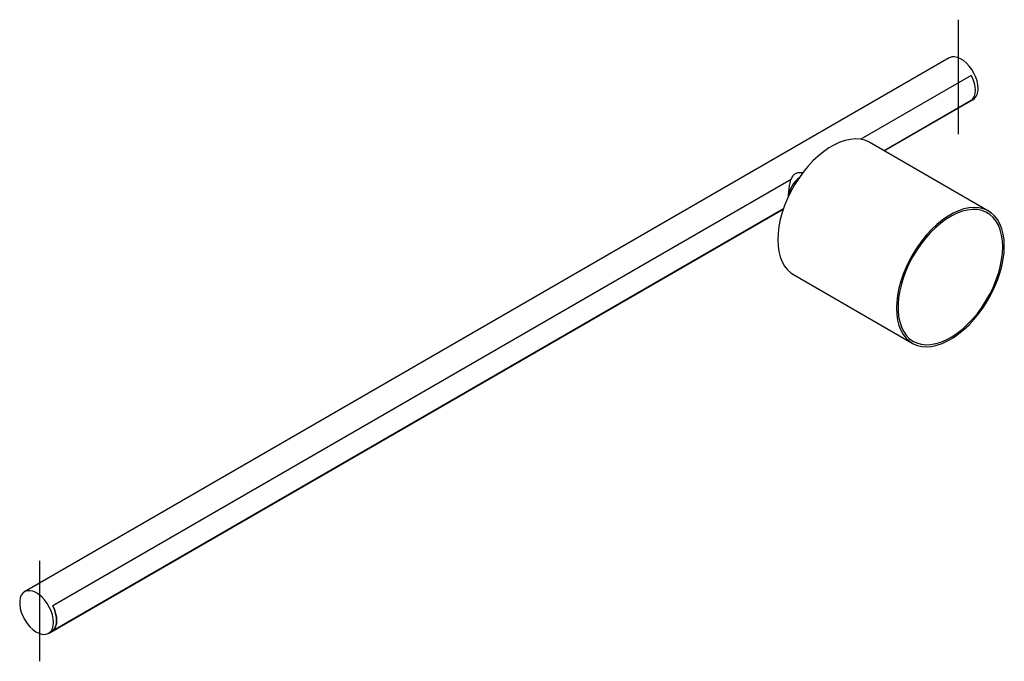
# Paper-space layout '_Isométrica' of a CAD drawing. Header units: millimetres. Extents: x -432 to 20, y -267 to 27.
import ezdxf

# ---------------------------------------------------------------- set-up
doc = ezdxf.new("R2010")
doc.units = ezdxf.units.MM

psp = doc.layouts.new('_Isométrica')

# ---------------------------------------------------------------- linework, layer by layer
at = {"color": 7, "linetype": 'Continuous'}
for p, q in [((-1.41, 27.05), (-1.41, -25.51)), ((-422.85, -221.16), (-422.85, -267.28))]:
    psp.add_line(p, q, dxfattribs=at)
at = {"color": 7, "linetype": 'Continuous', "lineweight": 25}
for p, q in [((-5.5, 9.53), (-429.76, -235.4)), ((4.59, 1.44), (-46.09, -27.82)), ((4.59, -10), (-35.36, -33.06)), ((-35.31, -33.09), (5.5, -9.53)), ((12.55, -60.72), (-41.9, -29.29)), ((-78.02, -46.25), (-416.85, -241.85)), ((-418.76, -254.45), (-81.61, -59.81)), ((-81.58, -59.74), (-416.85, -253.29)), ((-76.9, -89.91), (-22.45, -121.34))]:
    psp.add_line(p, q, dxfattribs=at)
at = {"color": 7, "linetype": 'Continuous', "lineweight": 25, "flags": 128}
for points in [[(7.78, -4.49), (7.65, -2.81), (7.28, -1.05), (6.68, 0.75), (5.86, 2.53), (4.85, 4.22), (3.69, 5.78), (2.4, 7.15), (1.04, 8.3), (-0.35, 9.17), (-1.73, 9.76), (-3.06, 10.02), (-4.28, 9.97), (-5.38, 9.6), (-5.5, 9.53)], [(4.59, 1.44), (5.35, -0.28), (5.91, -2.01), (6.25, -3.7), (6.36, -5.31), (6.25, -6.78), (5.91, -8.08), (5.35, -9.16), (4.59, -10)], [(4.59, 1.44), (5.35, -0.28), (5.91, -2.01), (6.25, -3.7), (6.36, -5.31), (6.25, -6.78), (5.91, -8.08), (5.35, -9.16), (4.59, -10)], [(-41.9, -29.29), (-42.35, -29.04), (-44.25, -28.25), (-46.31, -27.79), (-48.5, -27.65), (-50.8, -27.84), (-53.19, -28.35), (-55.65, -29.18), (-58.14, -30.33), (-60.65, -31.78), (-63.14, -33.51), (-65.6, -35.51), (-67.99, -37.76), (-70.3, -40.23), (-72.49, -42.9), (-74.55, -45.74), (-76.45, -48.73), (-78.18, -51.82), (-79.71, -55), (-81.04, -58.22), (-82.14, -61.46), (-83.01, -64.67), (-83.64, -67.84), (-84.02, -70.92), (-84.15, -73.88), (-84.02, -76.7), (-83.64, -79.35), (-83.01, -81.79), (-82.14, -84), (-81.04, -85.96), (-79.71, -87.65), (-78.18, -89.05), (-76.9, -89.91)], [(19.8, -76.74), (19.67, -73.92), (19.29, -71.28), (18.66, -68.84), (17.79, -66.63), (16.69, -64.67), (15.36, -62.98), (13.83, -61.57), (12.1, -60.47), (10.2, -59.68), (8.14, -59.22), (5.95, -59.08), (3.65, -59.27), (1.25, -59.78), (-1.2, -60.62), (-3.7, -61.76), (-6.2, -63.21), (-8.7, -64.94), (-11.15, -66.94), (-13.55, -69.19), (-15.85, -71.66), (-18.04, -74.33), (-20.1, -77.18), (-22, -80.16), (-23.73, -83.25), (-25.26, -86.43), (-26.59, -89.65), (-27.69, -92.89), (-28.56, -96.11), (-29.19, -99.27), (-29.57, -102.35), (-29.7, -105.32), (-29.57, -108.13), (-29.19, -110.78), (-28.56, -113.22), (-27.69, -115.43), (-26.59, -117.39), (-25.26, -119.08), (-23.73, -120.49), (-22, -121.59), (-20.1, -122.37), (-18.04, -122.84), (-15.85, -122.98), (-13.55, -122.79), (-11.15, -122.28), (-8.7, -121.44), (-6.2, -120.3), (-3.7, -118.85), (-1.2, -117.12), (1.25, -115.12), (3.65, -112.87), (5.95, -110.4), (8.14, -107.73), (10.2, -104.88), (12.1, -101.9), (13.83, -98.8), (15.36, -95.63), (16.69, -92.41), (17.79, -89.17), (18.66, -85.95), (19.29, -82.79), (19.67, -79.71), (19.8, -76.74)], [(19.09, -77.15), (18.96, -74.37), (18.58, -71.77), (17.95, -69.36), (17.08, -67.19), (15.97, -65.28), (14.64, -63.63), (13.11, -62.28), (11.38, -61.23), (9.48, -60.49), (7.43, -60.08), (5.24, -60), (2.95, -60.25), (0.57, -60.82), (-1.86, -61.71), (-4.33, -62.92), (-6.81, -64.42), (-9.26, -66.21), (-11.67, -68.25), (-14.01, -70.54), (-16.25, -73.05), (-18.37, -75.74), (-20.35, -78.6), (-22.17, -81.59), (-23.8, -84.68), (-25.24, -87.84), (-26.45, -91.03), (-27.45, -94.22), (-28.2, -97.38), (-28.7, -100.47), (-28.96, -103.46), (-28.96, -106.32), (-28.7, -109.02), (-28.2, -111.52), (-27.45, -113.81), (-26.45, -115.86), (-25.24, -117.64), (-23.8, -119.14), (-22.17, -120.35), (-20.35, -121.24), (-18.37, -121.81), (-16.25, -122.06), (-14.01, -121.98), (-11.67, -121.56), (-9.26, -120.83), (-6.81, -119.78), (-4.33, -118.43), (-1.86, -116.78), (0.57, -114.86), (2.95, -112.69), (5.24, -110.29), (7.43, -107.69), (9.48, -104.9), (11.38, -101.98), (13.11, -98.93), (14.64, -95.8), (15.97, -92.63), (17.08, -89.43), (17.95, -86.25), (18.58, -83.12), (18.96, -80.08), (19.09, -77.15)], [(-416.49, -249.41), (-416.61, -247.74), (-416.98, -245.97), (-417.59, -244.17), (-418.41, -242.39), (-419.41, -240.7), (-420.58, -239.14), (-421.86, -237.77), (-423.22, -236.62), (-424.61, -235.75), (-425.99, -235.17), (-427.32, -234.9), (-428.55, -234.95), (-429.64, -235.33), (-430.56, -236.01), (-431.27, -236.98), (-431.76, -238.2), (-432.01, -239.65), (-432.01, -241.26), (-431.76, -242.98), (-431.27, -244.77), (-430.56, -246.57), (-429.64, -248.31), (-428.55, -249.94), (-427.32, -251.42), (-425.99, -252.68), (-424.61, -253.69), (-423.22, -254.43), (-421.86, -254.85), (-420.58, -254.96), (-419.41, -254.74), (-418.41, -254.21), (-417.59, -253.38), (-416.98, -252.28), (-416.61, -250.94), (-416.49, -249.41)], [(-416.85, -253.29), (-416.09, -252.45), (-415.53, -251.37), (-415.19, -250.07), (-415.07, -248.6), (-415.19, -246.99), (-415.53, -245.3), (-416.09, -243.57), (-416.85, -241.85)], [(-416.85, -241.85), (-416.09, -243.57), (-415.53, -245.3), (-415.19, -246.99), (-415.07, -248.6), (-415.19, -250.07), (-415.53, -251.37), (-416.09, -252.45), (-416.85, -253.29)]]:
    psp.add_lwpolyline(points, dxfattribs=at)
at = {"color": 7, "linetype": 'Continuous', "lineweight": 25}
for centre, radius, start, end in [((2.3, -5.05), 5.5, 305.501, 5.8112), ((-66.6, -55.44), 12.66, 127.617, 172.3884), ((-66.64, -55.42), 12.62, 127.5376, 172.4678)]:
    psp.add_arc(centre, radius, start, end, dxfattribs=at)
psp.add_open_spline([(-79.18, -54.09), (-79.18, -53.91), (-79.17, -53.09), (-79.06, -51.35), (-78.77, -48.9), (-78.23, -46.5), (-77.32, -44.57), (-76.03, -43.39), (-74.41, -42.85), (-73.25, -43.05), (-72.64, -43.15)], degree=3, knots=[0, 0, 0, 0, 0.039609, 0.172273, 0.316149, 0.486407, 0.63602, 0.75315, 0.870465, 1, 1, 1, 1], dxfattribs=at)

doc.saveas('drawing.dxf')
